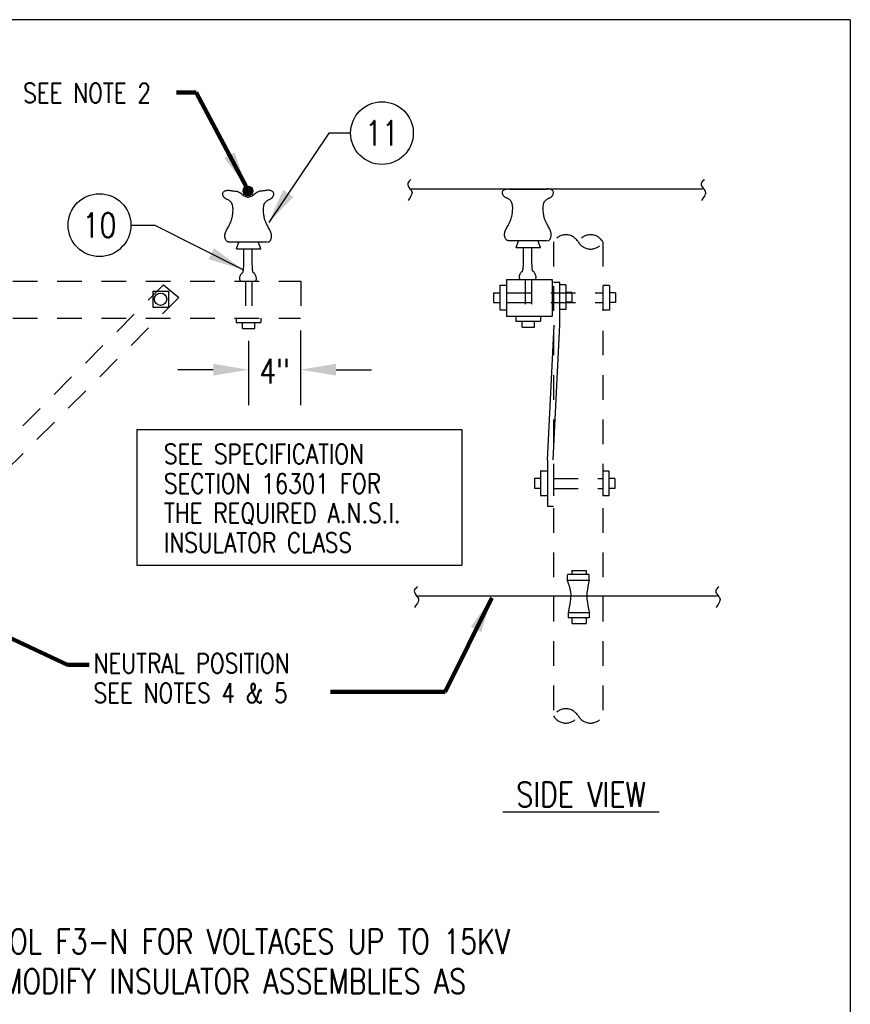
# Model space of a CAD drawing. Extents: x 0 to 7.1, y 0 to 9.85.
# Tile 3 of 3: x 2.89 to 7.1, y 4.86 to 9.85. Entities that reach past the tile are written whole.
import ezdxf
from ezdxf.enums import TextEntityAlignment as Align

# ---------------------------------------------------------------- set-up
doc = ezdxf.new("R2010")
doc.units = 0
doc.header["$MEASUREMENT"] = 0
doc.linetypes.add('HIDDEN2', pattern=[0.1875, 0.125, -0.0625])
doc.layers.add('E-DETL', color=2, linetype='CONTINUOUS')
doc.layers.add('E-DETL-TEXT', color=3, linetype='CONTINUOUS')
doc.styles.add('ROMANS', font='ROMANS.SHX', dxfattribs={"width": 0.8})
doc.styles.get("Standard").update_dxf_attribs({"font": 'ROMANS.SHX', "width": 0.8, "height": 0.125})
doc.dimstyles.get("Standard").update_dxf_attribs({"dimtxt": 0.18, "dimasz": 0.18, "dimexe": 0.18, "dimexo": 0.0625, "dimgap": 0.09, "dimtad": 0, "dimtih": 1, "dimtoh": 1, "dimdec": 4, "dimzin": 0, "dimdsep": 46, "dimtxsty": 'Standard', "dimcen": 0.09, "dimadec": 0, "dimazin": 0, "dimtfac": 1, "dimtdec": 4, "dimtofl": 0, "dimtmove": 0, "dimatfit": 3, "dimfxl": 0, "dimtolj": 1, "dimtzin": 0, "dimarcsym": 0})

msp = doc.modelspace()

# ---------------------------------------------------------------- linework, layer by layer
at = {"layer": 'E-DETL'}
for p, q in [((7.1036203, 9.8483954), (0, 9.8483954)), ((7.1036203, 9.8483954), (7.1036203, 0)), ((4.0242322, 8.9760983), (4.0518462, 9.0037133)), ((4.0245372, 8.9834753), (4.0446732, 9.0036113)), ((4.0257102, 8.9705063), (4.0578452, 9.0026413)), ((4.0281692, 8.9658943), (4.0621512, 8.9998763)), ((4.0312532, 8.9619073), (4.0663452, 8.9969993)), ((4.0352602, 8.9588423), (4.0692182, 8.9928013)), ((4.0397852, 8.9562973), (4.0718792, 8.9883913)), ((4.8657392, 8.9912513), (6.3540822, 8.9912513)), ((4.0456402, 8.9550803), (4.0730712, 8.9825123)), ((4.0526342, 8.9550043), (4.0731522, 8.9755223)), ((5.3255342, 8.5013993), (5.3599722, 8.5013993)), ((5.3255342, 8.5013993), (5.3255342, 8.3763993)), ((5.3599722, 8.5306793), (5.3599722, 8.3445483)), ((5.3599722, 8.5306793), (5.5918942, 8.5306793)), ((5.5918942, 8.5306793), (5.5918942, 8.3445483)), ((5.6294482, 8.5165383), (5.5985372, 8.5165383)), ((5.6599102, 8.5030663), (5.6286602, 8.5030663)), ((5.6294482, 8.3009563), (5.6294482, 8.5165383)), ((5.6599102, 8.5030663), (5.6599102, 8.3780663)), ((5.8816412, 8.5010663), (5.8485372, 8.5010663)), ((5.8816412, 8.5010663), (5.8816412, 8.3760663)), ((3.5652262, 8.4711073), (3.6452262, 8.4711073)), ((3.5652262, 8.4711073), (3.5652262, 8.3911073)), ((3.6452262, 8.4711073), (3.6452262, 8.3911073)), ((5.2942842, 8.4638993), (5.2942842, 8.4138993)), ((5.2942842, 8.4638993), (5.3255342, 8.4638993)), ((5.6911602, 8.4655663), (5.6599102, 8.4655663)), ((5.6911602, 8.4655663), (5.6911602, 8.4155663)), ((5.9128912, 8.4635673), (5.8816412, 8.4635673)), ((5.9128912, 8.4635673), (5.9128912, 8.4135663)), ((3.5652262, 8.3911073), (3.6452262, 8.3911073)), ((5.2942842, 8.4138993), (5.3255342, 8.4138993)), ((5.6911602, 8.4155663), (5.6599102, 8.4155663)), ((5.9128912, 8.4135663), (5.8816412, 8.4135663)), ((5.3255342, 8.3763993), (5.3599722, 8.3763993)), ((5.3599722, 8.3445483), (5.5918942, 8.3445483)), ((5.6599102, 8.3780663), (5.6286602, 8.3780663)), ((5.8816412, 8.3760663), (5.8485372, 8.3760663)), ((5.5675262, 7.6148873), (5.6008972, 8.2996223)), ((5.5960772, 7.6162203), (5.6294482, 8.3009563)), ((3.484404, 7.7694657), (5.1336399, 7.7694657)), ((3.484404, 7.7694657), (3.484404, 7.0830148)), ((5.1336399, 7.7694657), (5.1336399, 7.0830148)), ((5.5675262, 7.6148873), (5.5675262, 7.3813113)), ((5.5328042, 7.5607643), (5.5640542, 7.5607643)), ((5.5328042, 7.5607643), (5.5328042, 7.4357643)), ((5.5974252, 7.5587653), (5.5974252, 7.4337653)), ((5.8474252, 7.5587653), (5.8474252, 7.4337653)), ((5.8786752, 7.5587653), (5.8474252, 7.5587653)), ((5.8786752, 7.5587653), (5.8786752, 7.4337653)), ((5.5015542, 7.5232653), (5.5015542, 7.4732653)), ((5.5015542, 7.5232653), (5.5328042, 7.5232653)), ((5.9099252, 7.5212663), (5.8786752, 7.5212663)), ((5.9099252, 7.5212663), (5.9099252, 7.4712663)), ((5.5015542, 7.4732653), (5.5328042, 7.4732653)), ((5.9099252, 7.4712663), (5.8786752, 7.4712663)), ((5.5328042, 7.4357643), (5.5640542, 7.4357643)), ((5.8786752, 7.4337653), (5.8474252, 7.4337653)), ((5.5675262, 7.3813113), (5.5985372, 7.3813113)), ((3.484404, 7.0830148), (5.1336399, 7.0830148)), ((4.8991102, 6.9270253), (6.4282392, 6.9270253))]:
    msp.add_line(p, q, dxfattribs=at)
at = {"layer": 'E-DETL', "color": 4}
for p, q in [((5.3739012, 8.9894733), (5.5626392, 8.9894733)), ((3.9485912, 8.7216603), (4.1478902, 8.7216603)), ((3.9899342, 8.6865063), (4.0018002, 8.7209933)), ((4.1139632, 8.6865063), (4.0993172, 8.7219923)), ((5.3672302, 8.7283713), (5.5665292, 8.7283713)), ((5.4085732, 8.6932183), (5.4204382, 8.7277053)), ((5.4085732, 8.6932183), (5.5326012, 8.6932183)), ((5.5326012, 8.6932183), (5.5179552, 8.7287043)), ((3.9899342, 8.6865063), (4.1139632, 8.6865063)), ((5.4070282, 8.3445483), (5.4070282, 8.3200483)), ((5.5320282, 8.3445483), (5.5320282, 8.3200483)), ((3.9883892, 8.3350253), (3.9883892, 8.3133363)), ((3.9883892, 8.3133363), (4.1133892, 8.3133363)), ((4.0204772, 8.2820863), (4.0204772, 8.3133363)), ((4.0829772, 8.2820863), (4.0829772, 8.3133363)), ((4.1133892, 8.3350253), (4.1133892, 8.3133363)), ((5.4070282, 8.3200483), (5.5320282, 8.3200483)), ((5.4391162, 8.2887983), (5.4391162, 8.3200483)), ((5.4391162, 8.2887983), (5.5016162, 8.2887983)), ((5.5016162, 8.2887983), (5.5016162, 8.3200483)), ((4.0204772, 8.2820863), (4.0829772, 8.2820863)), ((5.6907692, 7.0552743), (5.6907692, 7.0351153)), ((5.6907692, 7.0552743), (5.7631912, 7.0552743)), ((5.7631912, 7.0547933), (5.7631912, 7.0349893)), ((5.6677962, 7.0062933), (5.7797742, 7.0062933)), ((5.6677962, 7.0062933), (5.6727492, 6.9917473)), ((5.7790322, 7.0351153), (5.6689082, 7.0351153)), ((5.6689082, 7.0054603), (5.6689082, 7.0326163)), ((5.6727492, 6.9917473), (5.6773362, 6.9770393)), ((5.7760332, 6.9906383), (5.7725982, 6.9749253)), ((5.7797742, 7.0062933), (5.7760332, 6.9906383)), ((5.7790322, 7.0062933), (5.7790322, 7.0327823)), ((5.6773362, 6.9770393), (5.6811892, 6.9620073)), ((5.6811892, 6.9620073), (5.6839392, 6.9464883)), ((5.6839392, 6.9464883), (5.6852232, 6.9303223)), ((5.7678592, 6.9430773), (5.7671672, 6.9268233)), ((5.7697722, 6.9590913), (5.7678592, 6.9430773)), ((5.7725982, 6.9749253), (5.7697722, 6.9590913)), ((5.6828942, 6.8958323), (5.6798942, 6.8777773)), ((5.6847922, 6.9134013), (5.6828942, 6.8958323)), ((5.6852232, 6.9303223), (5.6847922, 6.9134013)), ((5.7671672, 6.9268233), (5.7678972, 6.9102903)), ((5.7678972, 6.9102903), (5.7698452, 6.8935173)), ((5.7698452, 6.8935173), (5.7727092, 6.8765633)), ((5.6761612, 6.8593983), (5.6720592, 6.8408563)), ((5.6720592, 6.8408563), (5.6720592, 6.8156993)), ((5.6728012, 6.8423563), (5.7799592, 6.8423563)), ((5.6798942, 6.8777773), (5.6761612, 6.8593983)), ((5.7727092, 6.8765633), (5.7761822, 6.8594903)), ((5.7761822, 6.8594903), (5.7799592, 6.8423563)), ((5.7797742, 6.8431893), (5.7797742, 6.8160333)), ((5.7797742, 6.8156993), (5.6720592, 6.8156993)), ((5.6902152, 6.8150233), (5.6902152, 6.7868113)), ((5.7640222, 6.8148983), (5.7640222, 6.7860643)), ((5.6902152, 6.7870443), (5.7640222, 6.7870443))]:
    msp.add_line(p, q, dxfattribs=at)
at = {"layer": 'E-DETL', "linetype": 'HIDDEN2'}
for p, q in [((5.5985372, 8.7213883), (5.5985372, 6.3176383)), ((5.8485372, 8.7213883), (5.8485372, 6.3176383)), ((1.0555562, 8.5225253), (4.3162642, 8.5225253)), ((2.5876652, 7.4708613), (3.6198782, 8.5030753)), ((3.6198782, 8.5030753), (3.6982302, 8.4400063)), ((4.3162642, 8.5225253), (4.3162642, 8.3350253)), ((2.6596792, 7.4014543), (3.6982302, 8.4400063)), ((5.3599722, 8.4635673), (5.8485372, 8.4635673)), ((5.3599722, 8.4135663), (5.8485372, 8.4135663)), ((1.0555562, 8.3350253), (4.3147812, 8.3350253)), ((5.5974252, 7.5212663), (5.8474252, 7.5212663)), ((5.5974252, 7.4712663), (5.8474252, 7.4712663))]:
    msp.add_line(p, q, dxfattribs=at)
at = {"layer": 'E-DETL', "color": 4, "linetype": 'HIDDEN2'}
for p, q in [((4.0364232, 8.5225253), (4.0364232, 8.3350253)), ((4.0676732, 8.5225253), (4.0676732, 8.3350253)), ((5.4550612, 8.5306793), (5.4550612, 8.3445483)), ((5.4863112, 8.5306793), (5.4863112, 8.3445483))]:
    msp.add_line(p, q, dxfattribs=at)
at = {"layer": 'E-DETL'}
for points in [[(4.8743762, 9.0382143), (4.8698232, 9.0336243), (4.8656102, 9.0290183), (4.8620742, 9.0243753), (4.8595562, 9.0196783), (4.8583942, 9.0149113), (4.8588112, 9.0100673), (4.8605652, 9.0051953), (4.8632952, 9.0003583), (4.8666422, 8.9956173), (4.8702482, 8.9910353), (4.8737562, 8.9866313), (4.8768282, 8.9822533), (4.8791312, 8.9777093), (4.8803302, 8.9728063), (4.8800922, 8.9673513), (4.8781962, 8.9612073), (4.8748832, 8.9544663), (4.8705062, 8.9472793), (4.8654212, 8.9397923), (4.8599812, 8.9321573)], [(6.3627192, 9.0382143), (6.3581662, 9.0336243), (6.3539522, 9.0290183), (6.3504172, 9.0243753), (6.3478982, 9.0196783), (6.3467362, 9.0149113), (6.3471542, 9.0100673), (6.3489072, 9.0051953), (6.3516382, 9.0003583), (6.3549852, 8.9956173), (6.3585912, 8.9910353), (6.3620992, 8.9866313), (6.3651712, 8.9822533), (6.3674742, 8.9777093), (6.3686732, 8.9728063), (6.3684352, 8.9673513), (6.3665382, 8.9612073), (6.3632252, 8.9544663), (6.3588492, 8.9472793), (6.3537642, 8.9397923), (6.3483242, 8.9321573)], [(4.9077472, 6.9739873), (4.9031942, 6.9693983), (4.8989812, 6.9647913), (4.8954452, 6.9601483), (4.8929272, 6.9554523), (4.8917652, 6.9506843), (4.8921832, 6.9458403), (4.8939362, 6.9409683), (4.8966662, 6.9361323), (4.9000132, 6.9313923), (4.9036192, 6.9268103), (4.9071272, 6.9224053), (4.9102002, 6.9180273), (4.9125022, 6.9134833), (4.9137012, 6.9085813), (4.9134632, 6.9031253), (4.9115672, 6.8969813), (4.9082542, 6.8902403), (4.9038772, 6.8830523), (4.8987922, 6.8755663), (4.8933522, 6.8679313)], [(6.4368762, 6.9739873), (6.4323232, 6.9693983), (6.4281102, 6.9647913), (6.4245742, 6.9601483), (6.4220562, 6.9554523), (6.4208942, 6.9506843), (6.4213112, 6.9458403), (6.4230652, 6.9409683), (6.4257952, 6.9361323), (6.4291422, 6.9313923), (6.4327482, 6.9268103), (6.4362562, 6.9224053), (6.4393282, 6.9180273), (6.4416312, 6.9134833), (6.4428302, 6.9085813), (6.4425922, 6.9031253), (6.4406962, 6.8969813), (6.4373822, 6.8902403), (6.4330062, 6.8830523), (6.4279212, 6.8755663), (6.4224812, 6.8679313)]]:
    msp.add_lwpolyline(points, dxfattribs=at)
at = {"layer": 'E-DETL', "color": 4}
for points in [[(5.3672302, 8.7283713), (5.3656282, 8.7286093), (5.3640492, 8.7288893), (5.3624752, 8.7293583), (5.3608872, 8.7301623), (5.3592662, 8.7314503), (5.3576082, 8.7333323), (5.3559652, 8.7357713), (5.3544032, 8.7386943), (5.3529862, 8.7420273), (5.3517822, 8.7456963), (5.3508502, 8.7496323), (5.3502302, 8.7537743), (5.3499602, 8.7580763), (5.3500742, 8.7624823), (5.3506102, 8.7669433), (5.3515892, 8.7714163), (5.3529842, 8.7759213), (5.3547602, 8.7804873), (5.3568752, 8.7851483), (5.3592932, 8.7899353), (5.3619672, 8.7948743), (5.3648282, 8.7999883), (5.3677962, 8.8052933), (5.3707982, 8.8108083), (5.3737542, 8.8165503), (5.3765922, 8.8225173), (5.3792542, 8.8286283), (5.3816882, 8.8347783), (5.3838382, 8.8408653), (5.3856522, 8.8467873), (5.3870942, 8.8524823), (5.3882112, 8.8580493), (5.3890632, 8.8636303), (5.3897172, 8.8693683), (5.3902342, 8.8754033), (5.3906532, 8.8818213), (5.3909122, 8.8884923), (5.3909242, 8.8952283), (5.3906042, 8.9018443), (5.3898632, 8.9081513), (5.3886362, 8.9139933), (5.3869452, 8.9193133), (5.3848322, 8.9240863), (5.3823422, 8.9282853), (5.3795172, 8.9318823), (5.3764092, 8.9348723), (5.3731112, 8.9373353), (5.3697252, 8.9393743), (5.3663522, 8.9410883), (5.3630952, 8.9425783), (5.3600422, 8.9439403), (5.3572242, 8.9452353), (5.3546582, 8.9465133), (5.3523632, 8.9478293), (5.3503562, 8.9492363), (5.3486412, 8.9507703), (5.3471712, 8.9524123), (5.3458852, 8.9541223), (5.3447232, 8.9558643), (5.3436232, 8.9575993), (5.3425432, 8.9593093), (5.3415132, 8.9610423), (5.3405792, 8.9628623), (5.3397902, 8.9648333), (5.3391922, 8.9670223), (5.3388372, 8.9694653), (5.3387952, 8.9720913), (5.3391372, 8.9747973), (5.3399402, 8.9774843), (5.3412752, 8.9800493), (5.3431902, 8.9824063), (5.3456282, 8.9845073), (5.3485042, 8.9863233), (5.3517362, 8.9878233), (5.3552382, 8.9889723), (5.3589282, 8.9897453), (5.3627222, 8.9901603), (5.3665382, 8.9902383), (5.3702912, 8.9900023), (5.3739012, 8.9894733)], [(5.5693102, 8.7283713), (5.5709112, 8.7286093), (5.5724912, 8.7288893), (5.5740652, 8.7293583), (5.5756532, 8.7301623), (5.5772742, 8.7314503), (5.5789322, 8.7333323), (5.5805752, 8.7357713), (5.5821372, 8.7386943), (5.5835532, 8.7420273), (5.5847582, 8.7456963), (5.5856912, 8.7496323), (5.5863092, 8.7537743), (5.5865792, 8.7580763), (5.5864652, 8.7624823), (5.5859302, 8.7669433), (5.5849522, 8.7714163), (5.5835552, 8.7759213), (5.5817792, 8.7804873), (5.5796642, 8.7851483), (5.5772472, 8.7899353), (5.5745722, 8.7948743), (5.5717122, 8.7999883), (5.5687432, 8.8052933), (5.5657422, 8.8108083), (5.5627862, 8.8165503), (5.5599482, 8.8225173), (5.5572862, 8.8286283), (5.5548522, 8.8347783), (5.5527022, 8.8408653), (5.5508892, 8.8467873), (5.5494462, 8.8524823), (5.5483302, 8.8580493), (5.5474762, 8.8636303), (5.5468232, 8.8693683), (5.5463072, 8.8754033), (5.5458872, 8.8818213), (5.5456282, 8.8884923), (5.5456152, 8.8952283), (5.5459362, 8.9018443), (5.5466772, 8.9081513), (5.5479042, 8.9139933), (5.5495962, 8.9193133), (5.5517072, 8.9240863), (5.5541982, 8.9282853), (5.5570232, 8.9318823), (5.5601312, 8.9348723), (5.5634292, 8.9373353), (5.5668152, 8.9393743), (5.5701882, 8.9410883), (5.5734452, 8.9425783), (5.5764972, 8.9439403), (5.5793162, 8.9452353), (5.5818822, 8.9465133), (5.5841772, 8.9478293), (5.5861842, 8.9492363), (5.5878992, 8.9507703), (5.5893692, 8.9524123), (5.5906552, 8.9541223), (5.5918182, 8.9558643), (5.5929172, 8.9575993), (5.5939972, 8.9593093), (5.5950272, 8.9610423), (5.5959612, 8.9628623), (5.5967502, 8.9648333), (5.5973482, 8.9670223), (5.5977032, 8.9694653), (5.5977462, 8.9720913), (5.5974032, 8.9747973), (5.5966002, 8.9774843), (5.5952652, 8.9800493), (5.5933492, 8.9824063), (5.5909122, 8.9845073), (5.5880362, 8.9863233), (5.5848042, 8.9878233), (5.5813022, 8.9889723), (5.5776112, 8.9897453), (5.5738172, 8.9901603), (5.5700022, 8.9902383), (5.5662482, 8.9900023), (5.5626392, 8.9894733)], [(3.9485912, 8.7216603), (3.9469892, 8.7218973), (3.9454112, 8.7221763), (3.9438362, 8.7226463), (3.9422482, 8.7234503), (3.9406272, 8.7247383), (3.9389702, 8.7266213), (3.9373262, 8.7290603), (3.9357642, 8.7319833), (3.9343482, 8.7353153), (3.9331432, 8.7389843), (3.9322112, 8.7429193), (3.9315912, 8.7470633), (3.9313212, 8.7513643), (3.9314362, 8.7557713), (3.9319712, 8.7602313), (3.9329502, 8.7647043), (3.9343462, 8.7692093), (3.9361212, 8.7737763), (3.9382372, 8.7784373), (3.9406552, 8.7832233), (3.9433292, 8.7881623), (3.9461892, 8.7932763), (3.9491582, 8.7985813), (3.9521592, 8.8040963), (3.9551162, 8.8098383), (3.9579532, 8.8158053), (3.9606162, 8.8219163), (3.9630492, 8.8280663), (3.9651992, 8.8341543), (3.9670132, 8.8400753), (3.9684552, 8.8457693), (3.9695722, 8.8513373), (3.9704252, 8.8569183), (3.9710782, 8.8626563), (3.9715952, 8.8686913), (3.9720142, 8.8751103), (3.9722742, 8.8817803), (3.9722862, 8.8885163), (3.9719652, 8.8951323), (3.9712242, 8.9014403), (3.9699972, 8.9072813), (3.9683062, 8.9126013), (3.9661942, 8.9173753), (3.9637042, 8.9215733), (3.9608782, 8.9251703), (3.9577702, 8.9281603), (3.9544722, 8.9306233), (3.9510862, 8.9326613), (3.9477142, 8.9343753), (3.9444572, 8.9358663), (3.9414032, 8.9372283), (3.9385852, 8.9385233), (3.9360192, 8.9398003), (3.9337242, 8.9411173), (3.9317172, 8.9425243), (3.9300022, 8.9440583), (3.9285332, 8.9457003), (3.9272462, 8.9474103), (3.9260832, 8.9491523), (3.9249842, 8.9508883), (3.9239042, 8.9525973), (3.9228742, 8.9543303), (3.9219412, 8.9561503), (3.9211512, 8.9581213), (3.9205532, 8.9603103), (3.9201982, 8.9627543), (3.9201552, 8.9653793), (3.9204992, 8.9680853), (3.9213012, 8.9707723), (3.9226362, 8.9733373), (3.9245512, 8.9756933), (3.9269892, 8.9777953), (3.9298662, 8.9796113), (3.9330972, 8.9811113), (3.9366002, 8.9822603), (3.9402892, 8.9830333), (3.9440842, 8.9834493), (3.9478992, 8.9835273), (3.9516522, 8.9832903), (3.9552622, 8.9827613)], [(3.9552622, 8.9827613), (3.9587932, 8.9821843), (3.9624322, 8.9816173), (3.9662912, 8.9810683), (3.9704782, 8.9805453), (3.9751022, 8.9800593), (3.9802212, 8.9795863), (3.9856772, 8.9789803), (3.9912622, 8.9780603), (3.9967682, 8.9766463), (4.0019852, 8.9745623), (4.0067612, 8.9717063), (4.0111682, 8.9683143), (4.0153392, 8.9647013), (4.0194032, 8.9611793), (4.0234902, 8.9580683), (4.0276802, 8.9556043), (4.0318442, 8.9537353), (4.0358042, 8.9523303), (4.0393832, 8.9512623), (4.0424012, 8.9504043), (4.0447332, 8.9496423), (4.0464752, 8.9489443), (4.0477742, 8.9482943), (4.0487762, 8.9476743), (4.0496312, 8.9470723)], [(4.1440002, 8.9827613), (4.1404692, 8.9821843), (4.1368302, 8.9816173), (4.1329712, 8.9810683), (4.1287842, 8.9805453), (4.1241602, 8.9800593), (4.1190412, 8.9795863), (4.1135852, 8.9789803), (4.1080002, 8.9780603), (4.1024942, 8.9766463), (4.0972782, 8.9745623), (4.0925022, 8.9717063), (4.0880942, 8.9683143), (4.0839232, 8.9647013), (4.0798592, 8.9611793), (4.0757722, 8.9580683), (4.0715832, 8.9556043), (4.0674192, 8.9537353), (4.0634582, 8.9523303), (4.0598802, 8.9512623), (4.0568622, 8.9504043), (4.0545292, 8.9496423), (4.0527872, 8.9489443), (4.0514882, 8.9482943), (4.0504862, 8.9476743), (4.0496312, 8.9470723)], [(4.1506712, 8.7216603), (4.1522732, 8.7218973), (4.1538522, 8.7221763), (4.1554272, 8.7226463), (4.1570152, 8.7234503), (4.1586362, 8.7247383), (4.1602942, 8.7266213), (4.1619362, 8.7290603), (4.1634982, 8.7319833), (4.1649152, 8.7353153), (4.1661202, 8.7389843), (4.1670522, 8.7429193), (4.1676712, 8.7470633), (4.1679412, 8.7513643), (4.1678262, 8.7557713), (4.1672922, 8.7602313), (4.1663132, 8.7647043), (4.1649172, 8.7692093), (4.1631412, 8.7737763), (4.1610252, 8.7784373), (4.1586082, 8.7832233), (4.1559342, 8.7881623), (4.1530742, 8.7932763), (4.1501042, 8.7985813), (4.1471032, 8.8040963), (4.1441472, 8.8098383), (4.1413092, 8.8158053), (4.1386472, 8.8219163), (4.1362142, 8.8280663), (4.1340642, 8.8341543), (4.1322502, 8.8400753), (4.1308072, 8.8457693), (4.1296912, 8.8513373), (4.1288382, 8.8569183), (4.1281842, 8.8626563), (4.1276682, 8.8686913), (4.1272482, 8.8751103), (4.1269892, 8.8817803), (4.1269762, 8.8885163), (4.1272972, 8.8951323), (4.1280392, 8.9014403), (4.1292652, 8.9072813), (4.1309572, 8.9126013), (4.1330682, 8.9173753), (4.1355592, 8.9215733), (4.1383852, 8.9251703), (4.1414922, 8.9281603), (4.1447912, 8.9306233), (4.1481772, 8.9326613), (4.1515492, 8.9343753), (4.1548062, 8.9358663), (4.1578592, 8.9372283), (4.1606782, 8.9385233), (4.1632432, 8.9398003), (4.1655382, 8.9411173), (4.1675452, 8.9425243), (4.1692602, 8.9440583), (4.1707312, 8.9457003), (4.1720172, 8.9474103), (4.1731792, 8.9491523), (4.1742792, 8.9508883), (4.1753582, 8.9525973), (4.1763892, 8.9543303), (4.1773222, 8.9561503), (4.1781112, 8.9581213), (4.1787092, 8.9603103), (4.1790642, 8.9627543), (4.1791072, 8.9653793), (4.1787642, 8.9680853), (4.1779612, 8.9707723), (4.1766272, 8.9733373), (4.1747112, 8.9756933), (4.1722742, 8.9777953), (4.1693972, 8.9796113), (4.1661662, 8.9811113), (4.1626632, 8.9822603), (4.1589732, 8.9830333), (4.1551782, 8.9834493), (4.1513632, 8.9835273), (4.1476092, 8.9832903), (4.1440002, 8.9827613)], [(5.428609, 8.5306793), (5.4284572, 8.5308563), (5.4274312, 8.5321433), (5.4264982, 8.5335513), (5.4257142, 8.5351573), (5.4251342, 8.5370363), (5.4248072, 8.5392503), (5.4247482, 8.5418063), (5.4249692, 8.5446973), (5.4254772, 8.5479133), (5.4262862, 8.5514503), (5.4273882, 8.5552553), (5.4287312, 8.5591063), (5.4302472, 8.5627383), (5.4318692, 8.5658853), (5.4335302, 8.5682833), (5.4351692, 8.5697743), (5.4367562, 8.5706463), (5.4382712, 8.5712953), (5.4396922, 8.5721193), (5.4409982, 8.5735143), (5.4421672, 8.5758833), (5.4431892, 8.5796523), (5.4440532, 8.5852553), (5.4447492, 8.5931243), (5.4452672, 8.6036923), (5.4456022, 8.6172393), (5.4457762, 8.6334433), (5.4458172, 8.6518253), (5.4457522, 8.6719093), (5.4456082, 8.6932223)], [(5.5059817, 8.5306793), (5.5068852, 8.5318113), (5.5078172, 8.5332183), (5.5086022, 8.5348243), (5.5091812, 8.5367033), (5.5095092, 8.5389183), (5.5095672, 8.5414733), (5.5093462, 8.5443643), (5.5088372, 8.5475803), (5.5080292, 8.5511173), (5.5069272, 8.5549233), (5.5055842, 8.5587733), (5.5040672, 8.5624043), (5.5024452, 8.5655533), (5.5007852, 8.5679503), (5.4991462, 8.5694413), (5.4975592, 8.5703133), (5.4960442, 8.5709623), (5.4946222, 8.5717853), (5.4933182, 8.5731813), (5.4921472, 8.5755503), (5.4911262, 8.5793193), (5.4902612, 8.5849223), (5.4895662, 8.5927913), (5.4890482, 8.6033593), (5.4887132, 8.6169063), (5.4885382, 8.6331093), (5.4884972, 8.6514923), (5.4885632, 8.6715763), (5.4887072, 8.6928893)], [(4.0108842, 8.5229033), (4.0098182, 8.5241443), (4.0087922, 8.5254313), (4.0078592, 8.5268393), (4.0070752, 8.5284453), (4.0064952, 8.5303243), (4.0061682, 8.5325393), (4.0061092, 8.5350943), (4.0063302, 8.5379843), (4.0068392, 8.5412013), (4.0076472, 8.5447383), (4.0087492, 8.5485433), (4.0100922, 8.5523953), (4.0116092, 8.5560263), (4.0132302, 8.5591733), (4.0148912, 8.5615713), (4.0165292, 8.5630623), (4.0181172, 8.5639343), (4.0196322, 8.5645843), (4.0210532, 8.5654073), (4.0223592, 8.5668023), (4.0235282, 8.5691713), (4.0245492, 8.5729403), (4.0254142, 8.5785433), (4.0261102, 8.5864123), (4.0266282, 8.5969803), (4.0269632, 8.6105273), (4.0271382, 8.6267303), (4.0271782, 8.6451133), (4.0271132, 8.6651973), (4.0269692, 8.6865103)], [(4.0861532, 8.5225703), (4.0872182, 8.5238113), (4.0882462, 8.5250983), (4.0891782, 8.5265073), (4.0899622, 8.5281133), (4.0905422, 8.5299913), (4.0908692, 8.5322063), (4.0909282, 8.5347613), (4.0907072, 8.5376523), (4.0901982, 8.5408693), (4.0893912, 8.5444053), (4.0882882, 8.5482103), (4.0869452, 8.5520613), (4.0854282, 8.5556933), (4.0838062, 8.5588413), (4.0821462, 8.5612383), (4.0805082, 8.5627303), (4.0789202, 8.5636013), (4.0774042, 8.5642503), (4.0759832, 8.5650743), (4.0746792, 8.5664693), (4.0735092, 8.5688383), (4.0724872, 8.5726073), (4.0716232, 8.5782103), (4.0709282, 8.5860793), (4.0704102, 8.5966473), (4.0700742, 8.6101943), (4.0698992, 8.6263983), (4.0698582, 8.6447803), (4.0699242, 8.6648643), (4.0700682, 8.6861773)]]:
    msp.add_lwpolyline(points, dxfattribs=at)
at = {"layer": 'E-DETL'}
for centre, radius in [((4.0487042, 8.9793923), 0.025), ((3.6052262, 8.4311073), 0.03125)]:
    msp.add_circle(centre, radius, dxfattribs=at)
at = {"layer": 'E-DETL', "linetype": 'HIDDEN2'}
for centre, start, end in [((5.6610372, 8.6853039), 30, 150), ((5.7860372, 8.6853039), 30, 150), ((5.7860372, 8.7574727), 210, 330), ((5.6610372, 6.2815539), 30, 150), ((5.6610372, 6.3537227), 210, 330), ((5.7860372, 6.3537227), 210, 330)]:
    msp.add_arc(centre, 0.0721688, start, end, dxfattribs=at)
at = {"layer": 'E-DETL-TEXT'}
for p, q in [((4.4577244, 9.2734778), (4.1536784, 8.8205278)), ((4.5689874, 9.2734775), (4.4577244, 9.2734778)), ((3.4540302, 8.806461), (3.5765683, 8.806461)), ((3.5765683, 8.806461), (4.0213622, 8.581393)), ((4.3147812, 8.2725253), (4.3147812, 7.8934927)), ((4.0517272, 8.2195863), (4.0517272, 7.8934927)), ((3.8717272, 8.0734927), (3.6917272, 8.0734927)), ((4.4947812, 8.0734927), (4.6747812, 8.0734927))]:
    msp.add_line(p, q, dxfattribs=at)
for centre in [(4.7279874, 9.273477), (3.2950302, 8.806461)]:
    msp.add_circle(centre, 0.159, dxfattribs=at)
for points in [[(4.2784346, 8.950281), (4.1536784, 8.8205278), (4.2265435, 8.9851202)], [(3.8773116, 8.6893256), (4.0213622, 8.581393), (3.8490873, 8.6335596)], [(3.8717272, 8.1034927), (3.8717272, 8.0434927), (4.0517272, 8.0734927)], [(4.4947812, 8.1034927), (4.4947812, 8.0434927), (4.3147812, 8.0734927)]]:
    msp.add_solid(points, dxfattribs=at)

# ---------------------------------------------------------------- texts
at = {"layer": 'E-DETL-TEXT', "style": 'ROMANS', "width": 0.8}
for s, height, p in [('SEE NOTE 2', 0.1, (2.9080169, 9.4263173)), ('SEE SPECIFICATION', 0.1, (3.6218984, 7.5962126)), ('SECTION 16301 FOR', 0.1, (3.6218984, 7.4462126)), ('THE REQUIRED A.N.S.I.', 0.1, (3.6218984, 7.2962126)), ('INSULATOR CLASS', 0.1, (3.6218984, 7.1462126)), ('NEUTRAL POSITION', 0.1, (3.2650062, 6.5341053)), ('SEE NOTES 4 & 5', 0.1, (3.2650062, 6.3841053)), ('%%U SIDE VIEW ', 0.125, (5.3414182, 5.8570343)), ('DRAWING REPRESENTS SYMBOL F3-N FOR VOLTAGES UP TO 15KV', 0.125, (0.916416, 5.1120758)), ('(3-PHASE CONDUCTORS).  MODIFY INSULATOR ASSEMBLIES AS', 0.125, (0.916416, 4.9096948))]:
    msp.add_text(s, height=height, dxfattribs=at).set_placement(p)
for s, p in [('11', (4.7279874, 9.273477)), ('10', (3.2950302, 8.806461))]:
    msp.add_text(s, height=0.125, dxfattribs=at).set_placement(p, align=Align.MIDDLE)
at = {"layer": 'E-DETL-TEXT', "insert": (4.1832542, 8.0658981), "char_height": 0.125, "attachment_point": 5, "style": 'ROMANS'}
msp.add_mtext('\\A1;4"', dxfattribs=at)

# ---------------------------------------------------------------- leaders
at = {"layer": 'E-DETL-TEXT'}
for points in [[(4.0389762, 9.002422), (3.784882, 9.4788516), (3.6863486, 9.4788516)], [(5.284406, 6.9174216), (5.0490156, 6.4404227), (4.4667377, 6.4404227)], [(2.5706622, 6.8389201), (3.1329156, 6.5767114), (3.2424829, 6.5767114)]]:
    msp.add_leader(points, dimstyle='Standard', override={"dimtxt": 0.125, "dimdec": 6, "dimlunit": 4, "dimtxsty": 'ROMANS', "dimclrd": 256, "dimclre": 256, "dimclrt": 256, "dimtdec": 6, "dimtmove": 2, "dimlwd": 65535, "dimlwe": 65535}, dxfattribs=at)

doc.saveas('drawing.dxf')
